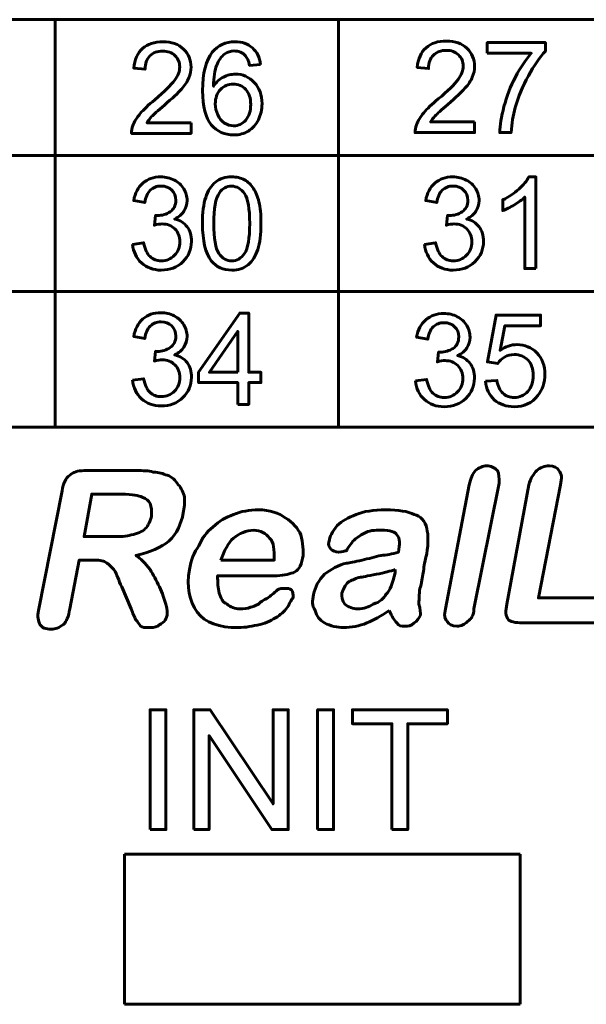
# Model space of a CAD drawing. Header units: millimetres. Extents: x -13 to 39, y -19 to 89.
# Tile 14 of 16: x 23.61 to 30.77, y 58.19 to 70.64. Entities that reach past the tile are written whole.
import ezdxf

# ---------------------------------------------------------------- set-up
doc = ezdxf.new("R2010")
doc.units = ezdxf.units.MM
doc.linetypes.add('K5LT32782', pattern=[0])
doc.linetypes.add('K5LT32784', pattern=[0])

# ---------------------------------------------------------------- blocks, each defined once
blk = doc.blocks.new('U0')
at = {"color": 150, "linetype": 'K5LT32782', "lineweight": 60, "true_color": 0x0080ff}
for p, q in [((24.936, 60.088), (29.936, 60.088)), ((24.936, 58.188), (24.936, 60.088)), ((29.936, 60.088), (29.936, 58.188)), ((29.936, 58.188), (24.936, 58.188))]:
    blk.add_line(p, q, dxfattribs=at)

msp = doc.modelspace()

# ---------------------------------------------------------------- linework, layer by layer
at = {"color": 150, "linetype": 'K5LT32782', "lineweight": 60, "true_color": 0x0080ff}
for p, q in [((24.058, 70.638), (24.058, 65.484)), ((27.639, 65.484), (27.639, 70.638)), ((20.69, 68.92), (34.589, 68.92)), ((20.69, 67.202), (34.589, 67.202))]:
    msp.add_line(p, q, dxfattribs=at)
at = {"color": 150, "linetype": 'K5LT32784', "lineweight": 60, "true_color": 0x0080ff}
msp.add_lwpolyline([(20.69, 65.484), (34.589, 65.484), (34.589, 70.638), (20.69, 70.638)], close=True, dxfattribs=at)
at = {"color": 150, "linetype": 'K5LT32782', "lineweight": 60, "true_color": 0x0080ff}
for points, knots in [([(25.777, 69.335), (25.777, 69.335), (25.777, 69.199), (25.777, 69.199), (25.025, 69.199), (25.025, 69.199), (25.024, 69.233), (25.029, 69.266), (25.041, 69.298), (25.06, 69.35), (25.091, 69.401), (25.134, 69.451), (25.177, 69.502), (25.238, 69.56), (25.317, 69.625), (25.44, 69.728), (25.523, 69.81), (25.567, 69.87), (25.611, 69.93), (25.633, 69.987), (25.633, 70.041), (25.633, 70.097), (25.613, 70.144), (25.573, 70.183), (25.533, 70.221), (25.482, 70.241), (25.418, 70.241), (25.35, 70.241), (25.296, 70.22), (25.256, 70.179), (25.216, 70.139), (25.195, 70.082), (25.195, 70.01), (25.195, 70.01), (25.052, 70.025), (25.052, 70.025), (25.062, 70.133), (25.099, 70.216), (25.163, 70.273), (25.227, 70.33), (25.313, 70.358), (25.421, 70.358), (25.53, 70.358), (25.617, 70.328), (25.68, 70.266), (25.744, 70.205), (25.776, 70.128), (25.776, 70.038), (25.776, 69.991), (25.766, 69.946), (25.748, 69.901), (25.729, 69.856), (25.698, 69.809), (25.655, 69.76), (25.612, 69.711), (25.54, 69.643), (25.44, 69.557), (25.356, 69.485), (25.302, 69.437), (25.278, 69.412), (25.254, 69.386), (25.235, 69.36), (25.219, 69.335), (25.219, 69.335), (25.777, 69.335), (25.777, 69.335)], [0, 0, 0, 0, 0.045455, 0.045455, 0.090909, 0.090909, 0.090909, 0.136364, 0.136364, 0.136364, 0.181818, 0.181818, 0.181818, 0.227273, 0.227273, 0.227273, 0.272727, 0.272727, 0.272727, 0.318182, 0.318182, 0.318182, 0.363636, 0.363636, 0.363636, 0.409091, 0.409091, 0.409091, 0.454545, 0.454545, 0.454545, 0.5, 0.5, 0.5, 0.545455, 0.545455, 0.545455, 0.590909, 0.590909, 0.590909, 0.636364, 0.636364, 0.636364, 0.681818, 0.681818, 0.681818, 0.727273, 0.727273, 0.727273, 0.772727, 0.772727, 0.772727, 0.818182, 0.818182, 0.818182, 0.863636, 0.863636, 0.863636, 0.909091, 0.909091, 0.909091, 0.954545, 0.954545, 0.954545, 1, 1, 1, 1]), ([(26.654, 70.071), (26.654, 70.071), (26.516, 70.06), (26.516, 70.06), (26.503, 70.116), (26.485, 70.156), (26.462, 70.182), (26.425, 70.222), (26.378, 70.242), (26.322, 70.242), (26.277, 70.242), (26.238, 70.23), (26.204, 70.204), (26.16, 70.172), (26.125, 70.125), (26.1, 70.062), (26.074, 70), (26.061, 69.911), (26.06, 69.795), (26.094, 69.847), (26.135, 69.886), (26.184, 69.911), (26.232, 69.936), (26.283, 69.949), (26.336, 69.949), (26.43, 69.949), (26.509, 69.914), (26.574, 69.844), (26.64, 69.775), (26.673, 69.685), (26.673, 69.575), (26.673, 69.502), (26.657, 69.435), (26.627, 69.373), (26.596, 69.31), (26.554, 69.263), (26.5, 69.23), (26.446, 69.197), (26.385, 69.18), (26.317, 69.18), (26.2, 69.18), (26.105, 69.223), (26.032, 69.31), (25.959, 69.397), (25.922, 69.54), (25.922, 69.74), (25.922, 69.963), (25.963, 70.125), (26.044, 70.226), (26.115, 70.314), (26.21, 70.358), (26.331, 70.358), (26.42, 70.358), (26.494, 70.333), (26.551, 70.282), (26.608, 70.231), (26.642, 70.161), (26.654, 70.071)], [0, 0, 0, 0, 0.052632, 0.052632, 0.052632, 0.105263, 0.105263, 0.105263, 0.157895, 0.157895, 0.157895, 0.210526, 0.210526, 0.210526, 0.263158, 0.263158, 0.263158, 0.315789, 0.315789, 0.315789, 0.368421, 0.368421, 0.368421, 0.421053, 0.421053, 0.421053, 0.473684, 0.473684, 0.473684, 0.526316, 0.526316, 0.526316, 0.578947, 0.578947, 0.578947, 0.631579, 0.631579, 0.631579, 0.684211, 0.684211, 0.684211, 0.736842, 0.736842, 0.736842, 0.789474, 0.789474, 0.789474, 0.842105, 0.842105, 0.842105, 0.894737, 0.894737, 0.894737, 0.947368, 0.947368, 0.947368, 1, 1, 1, 1]), ([(29.359, 69.344), (29.359, 69.344), (29.359, 69.209), (29.359, 69.209), (28.607, 69.209), (28.607, 69.209), (28.606, 69.243), (28.612, 69.276), (28.624, 69.308), (28.643, 69.359), (28.674, 69.411), (28.716, 69.461), (28.759, 69.511), (28.82, 69.569), (28.899, 69.635), (29.022, 69.738), (29.106, 69.819), (29.149, 69.88), (29.193, 69.94), (29.215, 69.997), (29.215, 70.05), (29.215, 70.107), (29.195, 70.154), (29.155, 70.193), (29.116, 70.231), (29.064, 70.25), (29, 70.25), (28.933, 70.25), (28.879, 70.23), (28.838, 70.189), (28.798, 70.149), (28.777, 70.092), (28.777, 70.02), (28.777, 70.02), (28.634, 70.034), (28.634, 70.034), (28.644, 70.143), (28.681, 70.226), (28.745, 70.283), (28.809, 70.34), (28.895, 70.368), (29.003, 70.368), (29.112, 70.368), (29.199, 70.337), (29.262, 70.276), (29.326, 70.214), (29.358, 70.138), (29.358, 70.047), (29.358, 70.001), (29.349, 69.956), (29.33, 69.911), (29.311, 69.866), (29.28, 69.819), (29.237, 69.77), (29.194, 69.721), (29.122, 69.653), (29.022, 69.567), (28.938, 69.495), (28.884, 69.447), (28.86, 69.421), (28.837, 69.396), (28.817, 69.37), (28.802, 69.344), (28.802, 69.344), (29.359, 69.344), (29.359, 69.344)], [0, 0, 0, 0, 0.045455, 0.045455, 0.090909, 0.090909, 0.090909, 0.136364, 0.136364, 0.136364, 0.181818, 0.181818, 0.181818, 0.227273, 0.227273, 0.227273, 0.272727, 0.272727, 0.272727, 0.318182, 0.318182, 0.318182, 0.363636, 0.363636, 0.363636, 0.409091, 0.409091, 0.409091, 0.454545, 0.454545, 0.454545, 0.5, 0.5, 0.5, 0.545455, 0.545455, 0.545455, 0.590909, 0.590909, 0.590909, 0.636364, 0.636364, 0.636364, 0.681818, 0.681818, 0.681818, 0.727273, 0.727273, 0.727273, 0.772727, 0.772727, 0.772727, 0.818182, 0.818182, 0.818182, 0.863636, 0.863636, 0.863636, 0.909091, 0.909091, 0.909091, 0.954545, 0.954545, 0.954545, 1, 1, 1, 1]), ([(29.519, 70.213), (29.519, 70.213), (29.519, 70.349), (29.519, 70.349), (30.253, 70.349), (30.253, 70.349), (30.253, 70.239), (30.253, 70.239), (30.181, 70.161), (30.109, 70.057), (30.038, 69.927), (29.967, 69.797), (29.912, 69.664), (29.873, 69.527), (29.846, 69.43), (29.828, 69.324), (29.82, 69.209), (29.82, 69.209), (29.677, 69.209), (29.677, 69.209), (29.679, 69.3), (29.696, 69.41), (29.73, 69.538), (29.763, 69.667), (29.811, 69.791), (29.874, 69.911), (29.937, 70.031), (30.003, 70.131), (30.074, 70.213), (30.074, 70.213), (29.519, 70.213), (29.519, 70.213)], [0, 0, 0, 0, 0.090909, 0.090909, 0.181818, 0.181818, 0.272727, 0.272727, 0.272727, 0.363636, 0.363636, 0.363636, 0.454545, 0.454545, 0.454545, 0.545455, 0.545455, 0.545455, 0.636364, 0.636364, 0.636364, 0.727273, 0.727273, 0.727273, 0.818182, 0.818182, 0.818182, 0.909091, 0.909091, 0.909091, 1, 1, 1, 1]), ([(26.082, 69.573), (26.082, 69.524), (26.093, 69.478), (26.133, 69.388), (26.162, 69.355), (26.198, 69.331), (26.235, 69.308), (26.273, 69.296), (26.314, 69.296), (26.374, 69.296), (26.425, 69.32), (26.467, 69.369), (26.509, 69.417), (26.53, 69.482), (26.53, 69.565), (26.53, 69.645), (26.509, 69.708), (26.467, 69.754), (26.426, 69.8), (26.373, 69.823), (26.309, 69.823), (26.246, 69.823), (26.192, 69.8), (26.148, 69.754), (26.104, 69.708), (26.082, 69.648), (26.082, 69.573)], [0, 0, 0, 0, 0.111111, 0.111111, 0.222222, 0.222222, 0.222222, 0.333333, 0.333333, 0.333333, 0.444444, 0.444444, 0.444444, 0.555556, 0.555556, 0.555556, 0.666667, 0.666667, 0.666667, 0.777778, 0.777778, 0.777778, 0.888889, 0.888889, 0.888889, 1, 1, 1, 1]), ([(25.037, 67.797), (25.037, 67.797), (25.177, 67.816), (25.177, 67.816), (25.193, 67.736), (25.22, 67.678), (25.258, 67.642), (25.297, 67.607), (25.344, 67.589), (25.399, 67.589), (25.466, 67.589), (25.521, 67.612), (25.566, 67.658), (25.611, 67.705), (25.634, 67.762), (25.634, 67.83), (25.634, 67.895), (25.613, 67.949), (25.571, 67.991), (25.529, 68.033), (25.476, 68.055), (25.411, 68.055), (25.385, 68.055), (25.352, 68.049), (25.312, 68.039), (25.312, 68.039), (25.328, 68.163), (25.328, 68.163), (25.337, 68.162), (25.345, 68.161), (25.35, 68.161), (25.41, 68.161), (25.464, 68.177), (25.512, 68.209), (25.559, 68.24), (25.583, 68.288), (25.583, 68.354), (25.583, 68.406), (25.566, 68.449), (25.496, 68.517), (25.451, 68.534), (25.397, 68.534), (25.342, 68.534), (25.297, 68.516), (25.261, 68.481), (25.225, 68.446), (25.201, 68.394), (25.191, 68.324), (25.191, 68.324), (25.051, 68.35), (25.051, 68.35), (25.068, 68.445), (25.107, 68.519), (25.168, 68.571), (25.228, 68.624), (25.303, 68.65), (25.393, 68.65), (25.455, 68.65), (25.512, 68.636), (25.565, 68.609), (25.617, 68.582), (25.657, 68.546), (25.684, 68.499), (25.712, 68.452), (25.726, 68.403), (25.726, 68.351), (25.726, 68.301), (25.713, 68.256), (25.686, 68.215), (25.66, 68.174), (25.621, 68.142), (25.569, 68.117), (25.636, 68.102), (25.689, 68.069), (25.726, 68.019), (25.763, 67.97), (25.781, 67.907), (25.781, 67.833), (25.781, 67.732), (25.745, 67.647), (25.673, 67.576), (25.6, 67.506), (25.509, 67.471), (25.398, 67.471), (25.299, 67.471), (25.216, 67.502), (25.15, 67.562), (25.084, 67.623), (25.046, 67.701), (25.037, 67.797)], [0, 0, 0, 0, 0.033333, 0.033333, 0.033333, 0.066667, 0.066667, 0.066667, 0.1, 0.1, 0.1, 0.133333, 0.133333, 0.133333, 0.166667, 0.166667, 0.166667, 0.2, 0.2, 0.2, 0.233333, 0.233333, 0.233333, 0.266667, 0.266667, 0.266667, 0.3, 0.3, 0.3, 0.333333, 0.333333, 0.333333, 0.366667, 0.366667, 0.366667, 0.4, 0.4, 0.4, 0.433333, 0.433333, 0.466667, 0.466667, 0.466667, 0.5, 0.5, 0.5, 0.533333, 0.533333, 0.533333, 0.566667, 0.566667, 0.566667, 0.6, 0.6, 0.6, 0.633333, 0.633333, 0.633333, 0.666667, 0.666667, 0.666667, 0.7, 0.7, 0.7, 0.733333, 0.733333, 0.733333, 0.766667, 0.766667, 0.766667, 0.8, 0.8, 0.8, 0.833333, 0.833333, 0.833333, 0.866667, 0.866667, 0.866667, 0.9, 0.9, 0.9, 0.933333, 0.933333, 0.933333, 0.966667, 0.966667, 0.966667, 1, 1, 1, 1]), ([(25.92, 68.06), (25.92, 68.197), (25.934, 68.307), (25.961, 68.39), (25.989, 68.474), (26.03, 68.538), (26.084, 68.583), (26.139, 68.628), (26.207, 68.65), (26.29, 68.65), (26.35, 68.65), (26.404, 68.637), (26.45, 68.613), (26.496, 68.588), (26.534, 68.552), (26.564, 68.504), (26.594, 68.458), (26.617, 68.401), (26.634, 68.333), (26.651, 68.266), (26.659, 68.175), (26.659, 68.06), (26.659, 67.925), (26.646, 67.815), (26.618, 67.732), (26.591, 67.648), (26.55, 67.584), (26.496, 67.539), (26.442, 67.494), (26.373, 67.471), (26.29, 67.471), (26.18, 67.471), (26.094, 67.511), (26.032, 67.59), (25.957, 67.687), (25.92, 67.844), (25.92, 68.06)], [0, 0, 0, 0, 0.083333, 0.083333, 0.083333, 0.166667, 0.166667, 0.166667, 0.25, 0.25, 0.25, 0.333333, 0.333333, 0.333333, 0.416667, 0.416667, 0.416667, 0.5, 0.5, 0.5, 0.583333, 0.583333, 0.583333, 0.666667, 0.666667, 0.666667, 0.75, 0.75, 0.75, 0.833333, 0.833333, 0.833333, 0.916667, 0.916667, 0.916667, 1, 1, 1, 1]), ([(28.726, 67.797), (28.726, 67.797), (28.866, 67.816), (28.866, 67.816), (28.882, 67.736), (28.909, 67.678), (28.948, 67.642), (28.986, 67.607), (29.033, 67.589), (29.089, 67.589), (29.155, 67.589), (29.211, 67.612), (29.256, 67.658), (29.301, 67.705), (29.323, 67.762), (29.323, 67.83), (29.323, 67.895), (29.302, 67.949), (29.26, 67.991), (29.219, 68.033), (29.165, 68.055), (29.101, 68.055), (29.074, 68.055), (29.041, 68.049), (29.002, 68.039), (29.002, 68.039), (29.018, 68.163), (29.018, 68.163), (29.027, 68.162), (29.034, 68.161), (29.04, 68.161), (29.1, 68.161), (29.153, 68.177), (29.201, 68.209), (29.249, 68.24), (29.273, 68.288), (29.273, 68.354), (29.273, 68.406), (29.255, 68.449), (29.22, 68.483), (29.186, 68.517), (29.141, 68.534), (29.086, 68.534), (29.032, 68.534), (28.987, 68.516), (28.95, 68.481), (28.914, 68.446), (28.891, 68.394), (28.88, 68.324), (28.88, 68.324), (28.741, 68.35), (28.741, 68.35), (28.758, 68.445), (28.797, 68.519), (28.857, 68.571), (28.918, 68.624), (28.993, 68.65), (29.083, 68.65), (29.145, 68.65), (29.202, 68.636), (29.254, 68.609), (29.306, 68.582), (29.346, 68.546), (29.374, 68.499), (29.402, 68.452), (29.415, 68.403), (29.415, 68.351), (29.415, 68.301), (29.402, 68.256), (29.376, 68.215), (29.35, 68.174), (29.31, 68.142), (29.259, 68.117), (29.326, 68.102), (29.378, 68.069), (29.415, 68.019), (29.452, 67.97), (29.471, 67.907), (29.471, 67.833), (29.471, 67.732), (29.435, 67.647), (29.362, 67.576), (29.29, 67.506), (29.198, 67.471), (29.088, 67.471), (28.988, 67.471), (28.905, 67.502), (28.839, 67.562), (28.773, 67.623), (28.736, 67.701), (28.726, 67.797)], [0, 0, 0, 0, 0.033333, 0.033333, 0.033333, 0.066667, 0.066667, 0.066667, 0.1, 0.1, 0.1, 0.133333, 0.133333, 0.133333, 0.166667, 0.166667, 0.166667, 0.2, 0.2, 0.2, 0.233333, 0.233333, 0.233333, 0.266667, 0.266667, 0.266667, 0.3, 0.3, 0.3, 0.333333, 0.333333, 0.333333, 0.366667, 0.366667, 0.366667, 0.4, 0.4, 0.4, 0.433333, 0.433333, 0.433333, 0.466667, 0.466667, 0.466667, 0.5, 0.5, 0.5, 0.533333, 0.533333, 0.533333, 0.566667, 0.566667, 0.566667, 0.6, 0.6, 0.6, 0.633333, 0.633333, 0.633333, 0.666667, 0.666667, 0.666667, 0.7, 0.7, 0.7, 0.733333, 0.733333, 0.733333, 0.766667, 0.766667, 0.766667, 0.8, 0.8, 0.8, 0.833333, 0.833333, 0.833333, 0.866667, 0.866667, 0.866667, 0.9, 0.9, 0.9, 0.933333, 0.933333, 0.933333, 0.966667, 0.966667, 0.966667, 1, 1, 1, 1]), ([(30.133, 67.491), (30.133, 67.491), (29.993, 67.491), (29.993, 67.491), (29.993, 68.394), (29.993, 68.394), (29.96, 68.361), (29.916, 68.329), (29.861, 68.296), (29.807, 68.264), (29.757, 68.239), (29.714, 68.223), (29.714, 68.223), (29.714, 68.36), (29.714, 68.36), (29.792, 68.397), (29.86, 68.442), (29.919, 68.496), (29.977, 68.549), (30.019, 68.6), (30.043, 68.65), (30.043, 68.65), (30.133, 68.65), (30.133, 68.65), (30.133, 67.491), (30.133, 67.491)], [0, 0, 0, 0, 0.111111, 0.111111, 0.222222, 0.222222, 0.222222, 0.333333, 0.333333, 0.333333, 0.444444, 0.444444, 0.444444, 0.555556, 0.555556, 0.555556, 0.666667, 0.666667, 0.666667, 0.777778, 0.777778, 0.777778, 0.888889, 0.888889, 1, 1, 1, 1]), ([(26.063, 68.06), (26.063, 67.87), (26.084, 67.744), (26.128, 67.681), (26.172, 67.619), (26.226, 67.587), (26.354, 67.587), (26.408, 67.619), (26.451, 67.682), (26.495, 67.744), (26.517, 67.87), (26.517, 68.06), (26.517, 68.25), (26.495, 68.376), (26.451, 68.438), (26.408, 68.501), (26.353, 68.532), (26.288, 68.532), (26.224, 68.532), (26.173, 68.504), (26.134, 68.449), (26.086, 68.379), (26.063, 68.249), (26.063, 68.06)], [0, 0, 0, 0, 0.125, 0.125, 0.125, 0.25, 0.25, 0.375, 0.375, 0.375, 0.5, 0.5, 0.5, 0.625, 0.625, 0.625, 0.75, 0.75, 0.75, 0.875, 0.875, 0.875, 1, 1, 1, 1]), ([(25.037, 66.079), (25.037, 66.079), (25.177, 66.098), (25.177, 66.098), (25.193, 66.018), (25.22, 65.96), (25.258, 65.924), (25.296, 65.889), (25.344, 65.871), (25.399, 65.871), (25.466, 65.871), (25.521, 65.894), (25.566, 65.941), (25.611, 65.987), (25.634, 66.044), (25.634, 66.112), (25.634, 66.177), (25.613, 66.231), (25.571, 66.273), (25.529, 66.316), (25.476, 66.337), (25.411, 66.337), (25.385, 66.337), (25.352, 66.331), (25.312, 66.321), (25.312, 66.321), (25.328, 66.445), (25.328, 66.445), (25.337, 66.444), (25.345, 66.443), (25.35, 66.443), (25.41, 66.443), (25.464, 66.459), (25.512, 66.491), (25.559, 66.522), (25.583, 66.571), (25.583, 66.636), (25.583, 66.688), (25.565, 66.731), (25.531, 66.765), (25.496, 66.799), (25.451, 66.816), (25.397, 66.816), (25.342, 66.816), (25.297, 66.798), (25.261, 66.763), (25.224, 66.729), (25.201, 66.676), (25.191, 66.606), (25.191, 66.606), (25.051, 66.632), (25.051, 66.632), (25.068, 66.727), (25.107, 66.801), (25.168, 66.853), (25.228, 66.906), (25.303, 66.932), (25.393, 66.932), (25.455, 66.932), (25.512, 66.919), (25.564, 66.891), (25.617, 66.865), (25.657, 66.828), (25.684, 66.781), (25.712, 66.734), (25.726, 66.685), (25.726, 66.633), (25.726, 66.583), (25.713, 66.538), (25.686, 66.497), (25.66, 66.456), (25.621, 66.424), (25.569, 66.399), (25.636, 66.384), (25.689, 66.351), (25.726, 66.301), (25.763, 66.252), (25.781, 66.19), (25.781, 66.115), (25.781, 66.014), (25.745, 65.929), (25.673, 65.859), (25.6, 65.788), (25.509, 65.754), (25.398, 65.754), (25.299, 65.754), (25.216, 65.784), (25.15, 65.844), (25.084, 65.905), (25.046, 65.983), (25.037, 66.079)], [0, 0, 0, 0, 0.033333, 0.033333, 0.033333, 0.066667, 0.066667, 0.066667, 0.1, 0.1, 0.1, 0.133333, 0.133333, 0.133333, 0.166667, 0.166667, 0.166667, 0.2, 0.2, 0.2, 0.233333, 0.233333, 0.233333, 0.266667, 0.266667, 0.266667, 0.3, 0.3, 0.3, 0.333333, 0.333333, 0.333333, 0.366667, 0.366667, 0.366667, 0.4, 0.4, 0.4, 0.433333, 0.433333, 0.433333, 0.466667, 0.466667, 0.466667, 0.5, 0.5, 0.5, 0.533333, 0.533333, 0.533333, 0.566667, 0.566667, 0.566667, 0.6, 0.6, 0.6, 0.633333, 0.633333, 0.633333, 0.666667, 0.666667, 0.666667, 0.7, 0.7, 0.7, 0.733333, 0.733333, 0.733333, 0.766667, 0.766667, 0.766667, 0.8, 0.8, 0.8, 0.833333, 0.833333, 0.833333, 0.866667, 0.866667, 0.866667, 0.9, 0.9, 0.9, 0.933333, 0.933333, 0.933333, 0.966667, 0.966667, 0.966667, 1, 1, 1, 1]), ([(26.366, 65.773), (26.366, 65.773), (26.366, 66.049), (26.366, 66.049), (25.872, 66.049), (25.872, 66.049), (25.872, 66.179), (25.872, 66.179), (26.391, 66.927), (26.391, 66.927), (26.505, 66.927), (26.505, 66.927), (26.505, 66.179), (26.505, 66.179), (26.659, 66.179), (26.659, 66.179), (26.659, 66.049), (26.659, 66.049), (26.505, 66.049), (26.505, 66.049), (26.505, 65.773), (26.505, 65.773), (26.366, 65.773), (26.366, 65.773)], [0, 0, 0, 0, 0.090909, 0.090909, 0.181818, 0.181818, 0.272727, 0.272727, 0.363636, 0.363636, 0.454545, 0.454545, 0.545455, 0.545455, 0.636364, 0.636364, 0.727273, 0.727273, 0.818182, 0.818182, 0.909091, 0.909091, 1, 1, 1, 1]), ([(28.612, 66.069), (28.612, 66.069), (28.752, 66.089), (28.752, 66.089), (28.768, 66.008), (28.795, 65.95), (28.833, 65.915), (28.872, 65.879), (28.919, 65.861), (28.975, 65.861), (29.041, 65.861), (29.097, 65.884), (29.142, 65.931), (29.187, 65.977), (29.209, 66.034), (29.209, 66.102), (29.209, 66.167), (29.188, 66.221), (29.146, 66.264), (29.104, 66.306), (29.051, 66.327), (28.986, 66.327), (28.96, 66.327), (28.927, 66.322), (28.888, 66.311), (28.888, 66.311), (28.903, 66.435), (28.903, 66.435), (28.913, 66.434), (28.92, 66.434), (28.926, 66.434), (28.985, 66.434), (29.039, 66.45), (29.087, 66.481), (29.134, 66.512), (29.158, 66.561), (29.158, 66.626), (29.158, 66.678), (29.141, 66.721), (29.106, 66.755), (29.071, 66.789), (29.027, 66.806), (28.972, 66.806), (28.918, 66.806), (28.872, 66.789), (28.836, 66.754), (28.8, 66.719), (28.777, 66.666), (28.766, 66.597), (28.766, 66.597), (28.626, 66.622), (28.626, 66.622), (28.644, 66.717), (28.682, 66.791), (28.743, 66.844), (28.803, 66.896), (28.879, 66.922), (28.969, 66.922), (29.03, 66.922), (29.088, 66.909), (29.14, 66.882), (29.192, 66.855), (29.232, 66.818), (29.26, 66.771), (29.287, 66.725), (29.301, 66.675), (29.301, 66.623), (29.301, 66.573), (29.288, 66.528), (29.262, 66.487), (29.235, 66.446), (29.196, 66.414), (29.144, 66.39), (29.212, 66.374), (29.264, 66.341), (29.301, 66.292), (29.338, 66.242), (29.357, 66.18), (29.357, 66.105), (29.357, 66.005), (29.32, 65.919), (29.248, 65.849), (29.176, 65.779), (29.084, 65.744), (28.974, 65.744), (28.874, 65.744), (28.791, 65.774), (28.725, 65.835), (28.659, 65.895), (28.621, 65.973), (28.612, 66.069)], [0, 0, 0, 0, 0.033333, 0.033333, 0.033333, 0.066667, 0.066667, 0.066667, 0.1, 0.1, 0.1, 0.133333, 0.133333, 0.133333, 0.166667, 0.166667, 0.166667, 0.2, 0.2, 0.2, 0.233333, 0.233333, 0.233333, 0.266667, 0.266667, 0.266667, 0.3, 0.3, 0.3, 0.333333, 0.333333, 0.333333, 0.366667, 0.366667, 0.366667, 0.4, 0.4, 0.4, 0.433333, 0.433333, 0.433333, 0.466667, 0.466667, 0.466667, 0.5, 0.5, 0.5, 0.533333, 0.533333, 0.533333, 0.566667, 0.566667, 0.566667, 0.6, 0.6, 0.6, 0.633333, 0.633333, 0.633333, 0.666667, 0.666667, 0.666667, 0.7, 0.7, 0.7, 0.733333, 0.733333, 0.733333, 0.766667, 0.766667, 0.766667, 0.8, 0.8, 0.8, 0.833333, 0.833333, 0.833333, 0.866667, 0.866667, 0.866667, 0.9, 0.9, 0.9, 0.933333, 0.933333, 0.933333, 0.966667, 0.966667, 0.966667, 1, 1, 1, 1]), ([(29.495, 66.066), (29.495, 66.066), (29.641, 66.077), (29.641, 66.077), (29.652, 66.005), (29.677, 65.951), (29.716, 65.914), (29.755, 65.878), (29.803, 65.86), (29.86, 65.86), (29.928, 65.86), (29.984, 65.886), (30.031, 65.937), (30.077, 65.988), (30.1, 66.057), (30.1, 66.142), (30.1, 66.222), (30.078, 66.286), (30.034, 66.333), (29.989, 66.38), (29.931, 66.403), (29.858, 66.403), (29.813, 66.403), (29.773, 66.393), (29.737, 66.372), (29.701, 66.351), (29.673, 66.324), (29.652, 66.29), (29.652, 66.29), (29.52, 66.31), (29.52, 66.31), (29.63, 66.903), (29.63, 66.903), (30.193, 66.903), (30.193, 66.903), (30.193, 66.767), (30.193, 66.767), (29.741, 66.767), (29.741, 66.767), (29.681, 66.456), (29.681, 66.456), (29.749, 66.505), (29.82, 66.529), (29.895, 66.529), (29.994, 66.529), (30.077, 66.494), (30.145, 66.424), (30.213, 66.354), (30.247, 66.264), (30.247, 66.155), (30.247, 66.05), (30.217, 65.96), (30.158, 65.884), (30.085, 65.79), (29.985, 65.744), (29.86, 65.744), (29.756, 65.744), (29.672, 65.773), (29.607, 65.832), (29.542, 65.891), (29.504, 65.969), (29.495, 66.066)], [0, 0, 0, 0, 0.045455, 0.045455, 0.045455, 0.090909, 0.090909, 0.090909, 0.136364, 0.136364, 0.136364, 0.181818, 0.181818, 0.181818, 0.227273, 0.227273, 0.227273, 0.272727, 0.272727, 0.272727, 0.318182, 0.318182, 0.318182, 0.363636, 0.363636, 0.363636, 0.409091, 0.409091, 0.409091, 0.454545, 0.454545, 0.5, 0.5, 0.545455, 0.545455, 0.590909, 0.590909, 0.636364, 0.636364, 0.681818, 0.681818, 0.681818, 0.727273, 0.727273, 0.727273, 0.772727, 0.772727, 0.772727, 0.818182, 0.818182, 0.818182, 0.863636, 0.863636, 0.863636, 0.909091, 0.909091, 0.909091, 0.954545, 0.954545, 0.954545, 1, 1, 1, 1]), ([(26.366, 66.179), (26.366, 66.179), (26.366, 66.698), (26.366, 66.698), (26.009, 66.179), (26.009, 66.179), (26.366, 66.179), (26.366, 66.179)], [0, 0, 0, 0, 0.333333, 0.333333, 0.666667, 0.666667, 1, 1, 1, 1]), ([(28.993, 63.189), (28.993, 63.189), (29.291, 64.757), (29.291, 64.757), (29.311, 64.837), (29.33, 64.897), (29.371, 64.936), (29.41, 64.977), (29.469, 64.996), (29.509, 64.996), (29.568, 64.996), (29.609, 64.977), (29.648, 64.936), (29.669, 64.897), (29.669, 64.837), (29.669, 64.778), (29.669, 64.778), (29.35, 63.189), (29.35, 63.189), (29.35, 63.109), (29.311, 63.05), (29.27, 63.029), (29.231, 62.99), (29.192, 62.97), (29.073, 62.97), (29.032, 62.99), (29.013, 63.029), (28.973, 63.07), (28.973, 63.109), (28.993, 63.189)], [0, 0, 0, 0, 0.1, 0.1, 0.1, 0.2, 0.2, 0.2, 0.3, 0.3, 0.3, 0.4, 0.4, 0.4, 0.5, 0.5, 0.5, 0.6, 0.6, 0.6, 0.7, 0.7, 0.7, 0.8, 0.8, 0.9, 0.9, 0.9, 1, 1, 1, 1]), ([(30.443, 64.757), (30.443, 64.757), (30.164, 63.327), (30.164, 63.327), (30.979, 63.327), (30.979, 63.327), (31.039, 63.327), (31.099, 63.327), (31.119, 63.288), (31.138, 63.249), (31.158, 63.208), (31.158, 63.169), (31.138, 63.129), (31.119, 63.089), (31.078, 63.05), (31.039, 63.029), (30.979, 63.01), (30.92, 63.01), (30.92, 63.01), (29.966, 63.01), (29.966, 63.01), (29.866, 63.01), (29.807, 63.029), (29.788, 63.05), (29.747, 63.089), (29.747, 63.169), (29.767, 63.249), (29.767, 63.249), (30.045, 64.757), (30.045, 64.757), (30.065, 64.837), (30.105, 64.897), (30.145, 64.936), (30.185, 64.977), (30.244, 64.996), (30.363, 64.996), (30.403, 64.977), (30.423, 64.936), (30.462, 64.897), (30.462, 64.837), (30.443, 64.757)], [0, 0, 0, 0, 0.071429, 0.071429, 0.142857, 0.142857, 0.142857, 0.214286, 0.214286, 0.214286, 0.285714, 0.285714, 0.285714, 0.357143, 0.357143, 0.357143, 0.428571, 0.428571, 0.428571, 0.5, 0.5, 0.5, 0.571429, 0.571429, 0.571429, 0.642857, 0.642857, 0.642857, 0.714286, 0.714286, 0.714286, 0.785714, 0.785714, 0.785714, 0.857143, 0.857143, 0.928571, 0.928571, 0.928571, 1, 1, 1, 1]), ([(24.503, 63.804), (24.503, 63.804), (24.364, 63.804), (24.364, 63.804), (24.245, 63.189), (24.245, 63.189), (24.225, 63.089), (24.205, 63.029), (24.165, 62.99), (24.105, 62.951), (24.066, 62.93), (23.947, 62.93), (23.887, 62.951), (23.867, 62.99), (23.848, 63.029), (23.828, 63.089), (23.848, 63.169), (23.848, 63.169), (24.146, 64.679), (24.146, 64.679), (24.165, 64.778), (24.185, 64.837), (24.245, 64.877), (24.284, 64.917), (24.344, 64.936), (24.424, 64.936), (24.424, 64.936), (25.079, 64.936), (25.079, 64.936), (25.178, 64.936), (25.238, 64.936), (25.297, 64.917), (25.377, 64.917), (25.416, 64.897), (25.476, 64.877), (25.535, 64.857), (25.576, 64.817), (25.615, 64.757), (25.656, 64.718), (25.675, 64.658), (25.695, 64.599), (25.695, 64.539), (25.695, 64.459), (25.675, 64.4), (25.656, 64.262), (25.595, 64.142), (25.496, 64.042), (25.397, 63.964), (25.258, 63.904), (25.079, 63.864), (25.139, 63.824), (25.198, 63.765), (25.258, 63.685), (25.297, 63.625), (25.338, 63.546), (25.377, 63.467), (25.416, 63.387), (25.437, 63.308), (25.457, 63.249), (25.476, 63.169), (25.476, 63.129), (25.476, 63.109), (25.457, 63.07), (25.457, 63.05), (25.437, 63.029), (25.416, 63.01), (25.377, 62.99), (25.357, 62.97), (25.317, 62.951), (25.278, 62.951), (25.238, 62.951), (25.198, 62.951), (25.159, 62.951), (25.139, 62.97), (25.118, 62.99), (25.099, 63.029), (25.079, 63.05), (25.059, 63.089), (25.04, 63.129), (25.019, 63.189), (25.019, 63.189), (24.9, 63.467), (24.9, 63.467), (24.861, 63.546), (24.841, 63.625), (24.801, 63.685), (24.761, 63.725), (24.722, 63.765), (24.682, 63.785), (24.642, 63.804), (24.582, 63.804), (24.503, 63.804)], [0, 0, 0, 0, 0.032258, 0.032258, 0.064516, 0.064516, 0.064516, 0.096774, 0.096774, 0.096774, 0.129032, 0.129032, 0.16129, 0.16129, 0.16129, 0.193548, 0.193548, 0.193548, 0.225806, 0.225806, 0.225806, 0.258065, 0.258065, 0.258065, 0.290323, 0.290323, 0.290323, 0.322581, 0.322581, 0.322581, 0.354839, 0.354839, 0.354839, 0.387097, 0.387097, 0.387097, 0.419355, 0.419355, 0.419355, 0.451613, 0.451613, 0.451613, 0.483871, 0.483871, 0.483871, 0.516129, 0.516129, 0.516129, 0.548387, 0.548387, 0.548387, 0.580645, 0.580645, 0.580645, 0.612903, 0.612903, 0.612903, 0.645161, 0.645161, 0.645161, 0.677419, 0.677419, 0.677419, 0.709677, 0.709677, 0.709677, 0.741935, 0.741935, 0.741935, 0.774194, 0.774194, 0.774194, 0.806452, 0.806452, 0.806452, 0.83871, 0.83871, 0.83871, 0.870968, 0.870968, 0.870968, 0.903226, 0.903226, 0.903226, 0.935484, 0.935484, 0.935484, 0.967742, 0.967742, 0.967742, 1, 1, 1, 1]), ([(24.9, 64.638), (24.9, 64.638), (24.522, 64.638), (24.522, 64.638), (24.424, 64.102), (24.424, 64.102), (24.781, 64.102), (24.781, 64.102), (24.88, 64.102), (24.96, 64.102), (25.019, 64.122), (25.099, 64.142), (25.159, 64.161), (25.198, 64.202), (25.238, 64.241), (25.258, 64.301), (25.278, 64.36), (25.278, 64.42), (25.278, 64.48), (25.258, 64.519), (25.238, 64.559), (25.218, 64.579), (25.159, 64.599), (25.118, 64.619), (25.04, 64.638), (24.9, 64.638)], [0, 0, 0, 0, 0.111111, 0.111111, 0.222222, 0.222222, 0.333333, 0.333333, 0.333333, 0.444444, 0.444444, 0.444444, 0.555556, 0.555556, 0.555556, 0.666667, 0.666667, 0.666667, 0.777778, 0.777778, 0.777778, 0.888889, 0.888889, 0.888889, 1, 1, 1, 1]), ([(26.827, 63.606), (26.827, 63.606), (26.112, 63.606), (26.112, 63.606), (26.112, 63.526), (26.112, 63.446), (26.133, 63.387), (26.152, 63.327), (26.172, 63.268), (26.231, 63.249), (26.271, 63.208), (26.33, 63.189), (26.39, 63.189), (26.45, 63.189), (26.49, 63.189), (26.529, 63.208), (26.55, 63.208), (26.589, 63.228), (26.628, 63.249), (26.669, 63.288), (26.708, 63.308), (26.748, 63.327), (26.768, 63.347), (26.827, 63.387), (26.867, 63.427), (26.887, 63.446), (26.926, 63.446), (26.967, 63.446), (26.986, 63.446), (27.026, 63.446), (27.045, 63.427), (27.066, 63.407), (27.066, 63.368), (27.066, 63.327), (27.045, 63.308), (27.026, 63.268), (27.006, 63.228), (26.967, 63.169), (26.926, 63.129), (26.867, 63.089), (26.807, 63.05), (26.728, 63.01), (26.649, 62.99), (26.55, 62.97), (26.47, 62.951), (26.371, 62.951), (26.133, 62.951), (25.954, 63.01), (25.854, 63.148), (25.755, 63.288), (25.715, 63.467), (25.755, 63.685), (25.775, 63.804), (25.814, 63.904), (25.874, 63.983), (25.913, 64.083), (25.973, 64.161), (26.053, 64.221), (26.133, 64.301), (26.211, 64.34), (26.311, 64.381), (26.41, 64.42), (26.509, 64.44), (26.628, 64.44), (26.768, 64.44), (26.887, 64.4), (26.967, 64.34), (27.066, 64.281), (27.125, 64.202), (27.165, 64.122), (27.185, 64.023), (27.205, 63.923), (27.185, 63.824), (27.165, 63.725), (27.125, 63.666), (27.066, 63.645), (27.006, 63.625), (26.926, 63.606), (26.827, 63.606)], [0, 0, 0, 0, 0.038462, 0.038462, 0.038462, 0.076923, 0.076923, 0.076923, 0.115385, 0.115385, 0.115385, 0.153846, 0.153846, 0.153846, 0.192308, 0.192308, 0.192308, 0.230769, 0.230769, 0.230769, 0.269231, 0.269231, 0.269231, 0.307692, 0.307692, 0.307692, 0.346154, 0.346154, 0.346154, 0.384615, 0.384615, 0.384615, 0.423077, 0.423077, 0.423077, 0.461538, 0.461538, 0.461538, 0.5, 0.5, 0.5, 0.538462, 0.538462, 0.538462, 0.576923, 0.576923, 0.576923, 0.615385, 0.615385, 0.615385, 0.653846, 0.653846, 0.653846, 0.692308, 0.692308, 0.692308, 0.730769, 0.730769, 0.730769, 0.769231, 0.769231, 0.769231, 0.807692, 0.807692, 0.807692, 0.846154, 0.846154, 0.846154, 0.884615, 0.884615, 0.884615, 0.923077, 0.923077, 0.923077, 0.961538, 0.961538, 0.961538, 1, 1, 1, 1]), ([(28.278, 63.169), (28.178, 63.089), (28.079, 63.05), (27.999, 63.01), (27.9, 62.97), (27.801, 62.951), (27.701, 62.951), (27.622, 62.951), (27.542, 62.97), (27.463, 63.01), (27.403, 63.05), (27.364, 63.089), (27.343, 63.169), (27.304, 63.228), (27.304, 63.288), (27.324, 63.368), (27.343, 63.467), (27.384, 63.546), (27.463, 63.625), (27.542, 63.685), (27.641, 63.744), (27.741, 63.765), (27.781, 63.765), (27.84, 63.785), (27.939, 63.804), (28.019, 63.824), (28.099, 63.844), (28.178, 63.864), (28.237, 63.864), (28.317, 63.884), (28.397, 63.904), (28.416, 64.003), (28.416, 64.083), (28.377, 64.122), (28.356, 64.161), (28.297, 64.182), (28.178, 64.182), (28.099, 64.182), (28.019, 64.182), (27.96, 64.142), (27.92, 64.122), (27.861, 64.083), (27.82, 64.042), (27.781, 63.983), (27.741, 63.943), (27.741, 63.923), (27.721, 63.923), (27.682, 63.904), (27.641, 63.904), (27.602, 63.904), (27.563, 63.923), (27.542, 63.943), (27.522, 63.964), (27.503, 64.003), (27.522, 64.042), (27.522, 64.102), (27.563, 64.161), (27.622, 64.241), (27.682, 64.301), (27.761, 64.34), (27.861, 64.381), (27.96, 64.42), (28.079, 64.44), (28.237, 64.44), (28.397, 64.44), (28.516, 64.42), (28.596, 64.381), (28.675, 64.36), (28.734, 64.301), (28.754, 64.202), (28.775, 64.122), (28.775, 64.023), (28.754, 63.884), (28.734, 63.804), (28.715, 63.725), (28.715, 63.666), (28.695, 63.606), (28.695, 63.546), (28.675, 63.467), (28.656, 63.407), (28.656, 63.327), (28.656, 63.249), (28.675, 63.189), (28.675, 63.129), (28.675, 63.109), (28.656, 63.07), (28.635, 63.029), (28.596, 63.01), (28.555, 62.97), (28.516, 62.97), (28.476, 62.97), (28.436, 62.97), (28.397, 62.97), (28.377, 63.01), (28.337, 63.05), (28.317, 63.089), (28.278, 63.169)], [0, 0, 0, 0, 0.03125, 0.03125, 0.03125, 0.0625, 0.0625, 0.0625, 0.09375, 0.09375, 0.09375, 0.125, 0.125, 0.125, 0.15625, 0.15625, 0.15625, 0.1875, 0.1875, 0.1875, 0.21875, 0.21875, 0.21875, 0.25, 0.25, 0.25, 0.28125, 0.28125, 0.28125, 0.3125, 0.3125, 0.3125, 0.34375, 0.34375, 0.34375, 0.375, 0.375, 0.375, 0.40625, 0.40625, 0.40625, 0.4375, 0.4375, 0.4375, 0.46875, 0.46875, 0.46875, 0.5, 0.5, 0.5, 0.53125, 0.53125, 0.53125, 0.5625, 0.5625, 0.5625, 0.59375, 0.59375, 0.59375, 0.625, 0.625, 0.625, 0.65625, 0.65625, 0.65625, 0.6875, 0.6875, 0.6875, 0.71875, 0.71875, 0.71875, 0.75, 0.75, 0.75, 0.78125, 0.78125, 0.78125, 0.8125, 0.8125, 0.8125, 0.84375, 0.84375, 0.84375, 0.875, 0.875, 0.875, 0.90625, 0.90625, 0.90625, 0.9375, 0.9375, 0.9375, 0.96875, 0.96875, 0.96875, 1, 1, 1, 1]), ([(26.152, 63.804), (26.152, 63.804), (26.827, 63.804), (26.827, 63.804), (26.827, 63.943), (26.827, 64.023), (26.768, 64.083), (26.728, 64.142), (26.649, 64.182), (26.569, 64.182), (26.47, 64.182), (26.39, 64.142), (26.311, 64.083), (26.252, 64.023), (26.192, 63.923), (26.152, 63.804)], [0, 0, 0, 0, 0.2, 0.2, 0.2, 0.4, 0.4, 0.4, 0.6, 0.6, 0.6, 0.8, 0.8, 0.8, 1, 1, 1, 1]), ([(28.356, 63.685), (28.297, 63.666), (28.218, 63.645), (28.118, 63.625), (27.999, 63.606), (27.939, 63.586), (27.9, 63.586), (27.84, 63.566), (27.801, 63.546), (27.761, 63.526), (27.721, 63.487), (27.701, 63.446), (27.682, 63.387), (27.682, 63.347), (27.682, 63.288), (27.721, 63.249), (27.761, 63.208), (27.82, 63.189), (27.88, 63.189), (27.96, 63.189), (28.019, 63.208), (28.079, 63.249), (28.159, 63.268), (28.218, 63.327), (28.237, 63.368), (28.297, 63.427), (28.317, 63.506), (28.356, 63.645), (28.356, 63.645), (28.356, 63.685), (28.356, 63.685)], [0, 0, 0, 0, 0.1, 0.1, 0.1, 0.2, 0.2, 0.2, 0.3, 0.3, 0.3, 0.4, 0.4, 0.4, 0.5, 0.5, 0.5, 0.6, 0.6, 0.6, 0.7, 0.7, 0.7, 0.8, 0.8, 0.8, 0.9, 0.9, 0.9, 1, 1, 1, 1]), ([(25.258, 60.396), (25.258, 60.396), (25.258, 61.911), (25.258, 61.911), (25.459, 61.911), (25.459, 61.911), (25.459, 60.396), (25.459, 60.396), (25.258, 60.396), (25.258, 60.396)], [0, 0, 0, 0, 0.25, 0.25, 0.5, 0.5, 0.75, 0.75, 1, 1, 1, 1]), ([(25.81, 60.396), (25.81, 60.396), (25.81, 61.911), (25.81, 61.911), (26.016, 61.911), (26.016, 61.911), (26.812, 60.722), (26.812, 60.722), (26.812, 61.911), (26.812, 61.911), (27.004, 61.911), (27.004, 61.911), (27.004, 60.396), (27.004, 60.396), (26.798, 60.396), (26.798, 60.396), (26.003, 61.585), (26.003, 61.585), (26.003, 60.396), (26.003, 60.396), (25.81, 60.396), (25.81, 60.396)], [0, 0, 0, 0, 0.1, 0.1, 0.2, 0.2, 0.3, 0.3, 0.4, 0.4, 0.5, 0.5, 0.6, 0.6, 0.7, 0.7, 0.8, 0.8, 0.9, 0.9, 1, 1, 1, 1]), ([(27.375, 60.396), (27.375, 60.396), (27.375, 61.911), (27.375, 61.911), (27.576, 61.911), (27.576, 61.911), (27.576, 60.396), (27.576, 60.396), (27.375, 60.396), (27.375, 60.396)], [0, 0, 0, 0, 0.25, 0.25, 0.5, 0.5, 0.75, 0.75, 1, 1, 1, 1]), ([(28.314, 60.396), (28.314, 60.396), (28.314, 61.734), (28.314, 61.734), (27.815, 61.734), (27.815, 61.734), (27.815, 61.911), (27.815, 61.911), (29.015, 61.911), (29.015, 61.911), (29.015, 61.734), (29.015, 61.734), (28.515, 61.734), (28.515, 61.734), (28.515, 60.396), (28.515, 60.396), (28.314, 60.396), (28.314, 60.396)], [0, 0, 0, 0, 0.125, 0.125, 0.25, 0.25, 0.375, 0.375, 0.5, 0.5, 0.625, 0.625, 0.75, 0.75, 0.875, 0.875, 1, 1, 1, 1])]:
    msp.add_open_spline(points, degree=3, knots=knots, dxfattribs=at)

# ---------------------------------------------------------------- block references
msp.add_blockref('U0', (0, 0))

doc.saveas('drawing.dxf')
